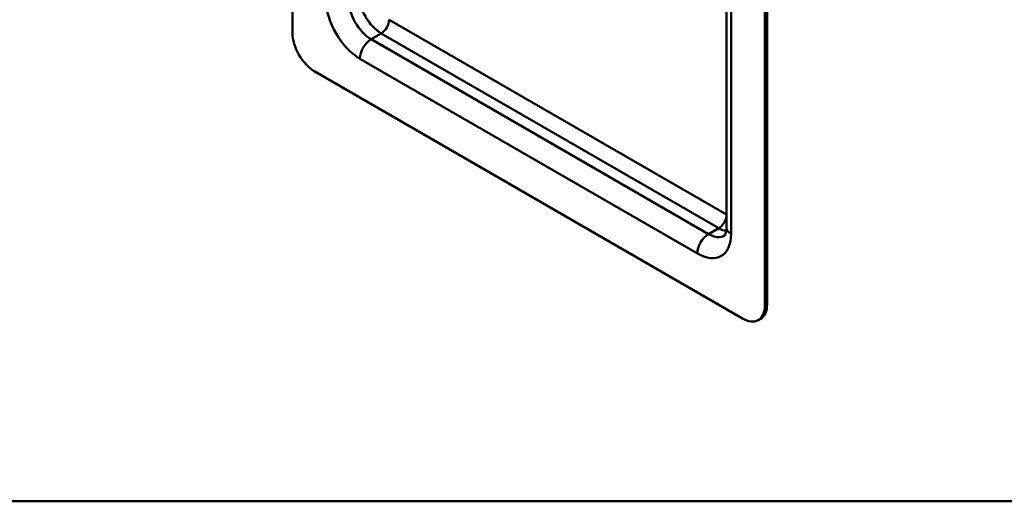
# Model space of a CAD drawing. Header units: millimetres. Extents: x 20 to 833, y 20 to 574.
# Tile 2 of 7: x 152 to 275, y 20 to 81. Entities that reach past the tile are written whole.
import ezdxf

# ---------------------------------------------------------------- set-up
doc = ezdxf.new("R2010")
doc.units = ezdxf.units.MM
doc.header["$LTSCALE"] = 2
for name, color, linetype, lineweight in [('Sichtbare Kanten(DIN)', 7, 'Continuous', 50), ('Sichtbare tangentiale Kanten(DIN)', 7, 'Continuous', 50), ('Skizziergeometrie(DIN)', 7, 'Continuous', 50)]:
    doc.layers.add(name, color=color, linetype=linetype, lineweight=lineweight)

# ---------------------------------------------------------------- blocks, each defined once
blk = doc.blocks.new('Ränder Standardrahmen')
at = {"layer": 'Skizziergeometrie(DIN)', "flags": 128}
blk.add_lwpolyline([(10, 10), (10, 287), (410, 287), (410, 10), (10, 10)], dxfattribs=at)

msp = doc.modelspace()

# ---------------------------------------------------------------- linework, layer by layer
at = {"layer": 'Sichtbare Kanten(DIN)'}
for p, q in [((185.926, 160.553), (185.926, 78.904)), ((245.606, 44.774), (245.606, 126.424)), ((245.323, 44.611), (245.323, 126.26)), ((240.494, 54.409), (240.494, 122.994)), ((188.754, 74.005), (242.494, 42.978)), ((244.494, 42.78), (244.777, 42.943))]:
    msp.add_line(p, q, dxfattribs=at)
for centre, major_axis, start_param, end_param in [((188.754, 77.271), (-2, 3.464), 0.7853982, 2.3561945), ((242.494, 46.244), (2, -3.464), 5.4977871, 7.0685835), ((242.777, 46.407), (2, -3.464), 0, 0.7853982)]:
    msp.add_ellipse(centre, major_axis=major_axis, ratio=0.5773503, start_param=start_param, end_param=end_param, dxfattribs=at)
msp.add_open_spline([(240.252, 53.394), (240.252, 53.394), (240.252, 53.394), (240.271, 53.412), (240.288, 53.431), (240.334, 53.51), (240.363, 53.569), (240.419, 53.734), (240.445, 53.84), (240.483, 54.094), (240.494, 54.243), (240.494, 54.409)], degree=3, knots=[5.49778714, 5.49778714, 5.49778714, 5.49778714, 5.65486678, 5.65486678, 5.81194641, 5.81194641, 5.96902604, 5.96902604, 6.12610567, 6.12610567, 6.28318531, 6.28318531, 6.28318531, 6.28318531], dxfattribs=at)
at = {"layer": 'Sichtbare tangentiale Kanten(DIN)'}
for p, q in [((241.08, 122.178), (241.08, 53.592)), ((198.088, 80.537), (240.494, 56.053)), ((195.825, 78.087), (197.098, 78.822)), ((195.825, 78.087), (238.252, 53.592)), ((239.524, 54.327), (197.098, 78.822)), ((236.837, 51.143), (194.411, 75.638)), ((238.252, 53.592), (239.524, 54.327)), ((245.606, 44.774), (245.323, 44.611))]:
    msp.add_line(p, q, dxfattribs=at)
for centre, major_axis, start_param, end_param in [((194.411, 80.537), (3, -5.196), 3.9269908, 5.4977871), ((195.825, 81.353), (2, -3.464), 3.9269908, 5.4977871), ((197.098, 82.088), (-2, 3.464), 0.7853982, 2.3561945), ((197.098, 79.965), (0.7, 1.212), 3.9269908, 5.4977871), ((195.825, 76.454), (1, 1.732), 0.7853982, 2.3561945), ((239.524, 55.47), (-0.7, -1.212), 0.7853982, 2.1543323), ((238.252, 51.959), (-1, -1.732), 3.9269908, 5.4977871), ((236.837, 56.042), (3, -5.196), 5.4977871, 7.0685835), ((238.252, 56.858), (2, -3.464), 5.4977871, 6.2831853), ((239.524, 57.593), (-2, 3.464), 2.3561945, 2.694927), ((242.494, 54.409), (-2, 0), 0, 0.7853982)]:
    msp.add_ellipse(centre, major_axis=major_axis, ratio=0.5773503, start_param=start_param, end_param=end_param, dxfattribs=at)

# ---------------------------------------------------------------- block references
at = {"xscale": 2, "yscale": 2, "zscale": 2}
msp.add_blockref('Ränder Standardrahmen', (0, 0), dxfattribs=at)

doc.saveas('drawing.dxf')
